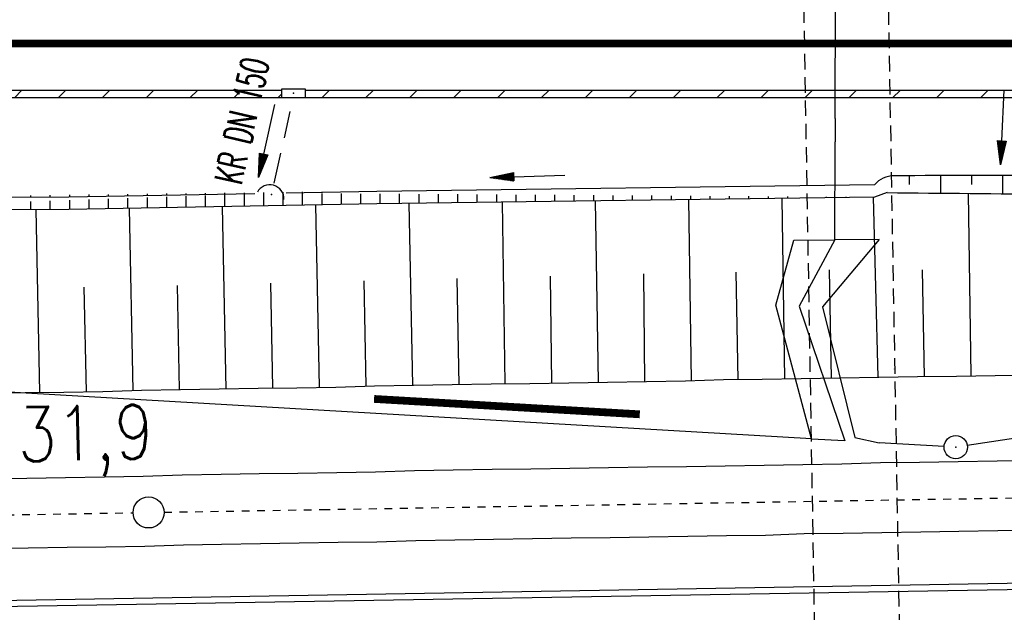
# Model space of a CAD drawing. Extents: x 0 to 1135, y 0 to 420.
# Tile 24 of 81: x 449 to 513, y 170 to 208. Entities that reach past the tile are written whole.
import ezdxf
from ezdxf.enums import TextEntityAlignment as Align

# ---------------------------------------------------------------- set-up
doc = ezdxf.new("R2010")
doc.units = 0
doc.header["$LTSCALE"] = 2
doc.header["$MEASUREMENT"] = 0
for name, pattern in [('ACAD_ISO03W100', [0.5, 0.25, -0.25]), ('ACAD_ISO10W100W', [0.5, 0.25, -0.25]), ('AUSGEZOGEN', [0]), ('GEMEINDE', [3.5, 2, -0.5, 0.5, -0.5]), ('GESTRICH-X2', [1.5, 1, -0.5]), ('GESTRICHELT', [0.75, 0.5, -0.25])]:
    doc.linetypes.add(name, pattern=pattern)
doc.layers.get('0').update_dxf_attribs({"color": 8, "linetype": 'AUSGEZOGEN'})
for name, color, linetype in [('Bahnachse', 7, 'CONTINUOUS'), ('BAUWUTOP', 250, 'GESTRICHELT'), ('BOESCHG', 8, 'AUSGEZOGEN'), ('Böschungen', 15, 'CONTINUOUS'), ('DURCHL', 200, 'GESTRICH-X2'), ('FBRTOP', 8, 'AUSGEZOGEN'), ('GEMEINGRZ', 8, 'GEMEINDE'), ('Gleisachsen', 7, 'CONTINUOUS'), ('GRABEN', 8, 'AUSGEZOGEN'), ('GRENZL', 8, 'AUSGEZOGEN'), ('GRENZL-BAB', 7, 'AUSGEZOGEN'), ('GRENZP-BAB', 7, 'AUSGEZOGEN'), ('Kabelanlagen', 15, 'CONTINUOUS'), ('KANAL', 200, 'GESTRICH-X2'), ('PFEIL', 200, 'CONTINUOUS'), ('PFEILTOP', 8, 'AUSGEZOGEN'), ('Rinne', 200, 'CONTINUOUS'), ('SCHLITZRINNE', 200, 'AUSGEZOGEN'), ('SCHSYMBOL', 200, 'AUSGEZOGEN'), ('TEXTO', 200, 'CONTINUOUS'), ('TUNNEL', 15, 'CONTINUOUS')]:
    doc.layers.add(name, color=color, linetype=linetype)
doc.styles.add('ROMANS', font='romans.shx', dxfattribs={"width": 0.8})

# ---------------------------------------------------------------- blocks, each defined once
blk = doc.blocks.new('GST')
at = {"color": 0}
blk.add_circle((0, 0), 0.75, dxfattribs=at)
blk.add_point((0, 0), dxfattribs=at)
blk = doc.blocks.new('30')
at = {"color": 0}
for p, q in [((-0.75, -0.29), (-0.75, 0.293)), ((-0.75, 0.293), (0.753, 0.293)), ((0.753, 0.293), (0.753, -0.29)), ((0.753, -0.29), (-0.75, -0.29))]:
    blk.add_line(p, q, dxfattribs=at)
blk.add_point((0, 0), dxfattribs=at)
blk = doc.blocks.new('42')
at = {"color": 0}
blk.add_arc((-0.025, -0.311), 0.91, 12.5363, 167.4637, dxfattribs=at)
blk.add_point((0, 0), dxfattribs=at)
blk = doc.blocks.new('PFEIL2')
at = {"color": 0}
for p, q in [((0.88, 0.002), (-2.401, -0.012)), ((0.881, -0.271), (0.879, 0.276)), ((0.879, 0.276), (2.429, 0.009)), ((0.911, 0.27), (0.879, 0.265)), ((0.965, 0.261), (0.879, 0.246)), ((1.019, 0.252), (0.879, 0.228)), ((1.073, 0.242), (0.879, 0.209)), ((1.127, 0.233), (0.879, 0.191)), ((1.181, 0.224), (0.879, 0.172)), ((1.235, 0.214), (0.879, 0.154)), ((1.289, 0.205), (0.879, 0.135)), ((1.343, 0.196), (0.879, 0.117)), ((1.397, 0.187), (0.879, 0.098)), ((1.451, 0.177), (0.879, 0.08)), ((1.505, 0.168), (0.879, 0.061)), ((1.559, 0.159), (0.88, 0.043)), ((1.613, 0.149), (0.88, 0.024)), ((1.668, 0.14), (0.88, 0.006)), ((1.722, 0.131), (0.88, -0.013)), ((1.776, 0.121), (0.88, -0.031)), ((1.83, 0.112), (0.88, -0.05)), ((1.884, 0.103), (0.88, -0.068)), ((1.938, 0.094), (0.88, -0.087)), ((1.992, 0.084), (0.88, -0.105)), ((2.046, 0.075), (0.88, -0.124)), ((2.1, 0.066), (0.88, -0.142)), ((2.154, 0.056), (0.88, -0.161)), ((2.208, 0.047), (0.88, -0.179)), ((2.262, 0.038), (0.881, -0.198)), ((2.316, 0.029), (0.881, -0.216)), ((2.37, 0.019), (0.881, -0.235)), ((2.424, 0.01), (0.881, -0.253)), ((2.429, 0.009), (0.881, -0.271))]:
    blk.add_line(p, q, dxfattribs=at)

msp = doc.modelspace()

# ---------------------------------------------------------------- hatches: boundary and pattern name
at = {"layer": 'Rinne'}
h = msp.add_hatch(dxfattribs=at)
h.set_pattern_fill('ANSI31', color=256, scale=10, angle=45, style=0)
edge = h.paths.add_edge_path()
edge.add_line((504.346, 196.464), (472.284, 196.03))
edge.add_line((472.284, 196.03), (452.447, 195.661))
edge.add_line((452.447, 195.661), (436.745, 195.58))
edge.add_line((436.745, 195.58), (432.138, 195.526))
edge.add_line((432.138, 195.526), (431.691, 195.55))
edge.add_line((464.413, 196.684), (452.438, 196.461))
edge.add_line((452.438, 196.461), (436.738, 196.38))
edge.add_line((436.738, 196.38), (432.155, 196.326))
edge.add_line((432.155, 196.326), (431.734, 196.349))
edge.add_line((504.335, 197.264), (472.271, 196.829))
edge.add_line((472.271, 196.829), (466.443, 196.721))
at = {"layer": 'SCHLITZRINNE'}
h = msp.add_hatch(dxfattribs=at)
h.set_pattern_fill('ANSI31', color=256, scale=16, style=0)
h.paths.add_polyline_path([(402.418, 203.325), (393.491, 203.323), (393.486, 203.122), (398.358, 202.999), (402.418, 202.991)])
h.paths.add_polyline_path([(414.94, 203.327), (413.067, 203.326), (413.067, 203.015), (414.941, 203.011)])
h.paths.add_polyline_path([(420.896, 203.328), (414.954, 203.327), (414.955, 203.011), (420.899, 203), (420.897, 203.016)])
h.paths.add_polyline_path([(423.208, 203.328), (420.912, 203.328), (420.913, 203), (423.207, 202.995)])
h.paths.add_polyline_path([(432.077, 203.329), (424.71, 203.328), (424.71, 202.993), (432.068, 202.979), (432.068, 202.882), (432.077, 202.882)])
h.paths.add_polyline_path([(436.101, 203.33), (433.58, 203.33), (433.58, 202.882), (436.101, 202.882)])
h.paths.add_polyline_path([(466.166, 203.335), (437.603, 203.33), (437.603, 202.882), (447.448, 202.882), (466.166, 202.882)])
h.paths.add_polyline_path([(499.869, 203.34), (467.669, 203.335), (467.669, 202.882), (499.877, 202.882)])
h.paths.add_polyline_path([(501.814, 203.341), (499.869, 203.34), (499.877, 202.882), (501.813, 202.882)])
h.paths.add_polyline_path([(505.342, 203.341), (501.814, 203.341), (501.813, 202.882), (505.35, 202.882)])
h.paths.add_polyline_path([(513.911, 203.343), (505.342, 203.341), (505.35, 202.882), (513.911, 202.882)])
h.paths.add_polyline_path([(580.072, 203.353), (515.414, 203.343), (515.414, 202.882), (575.521, 202.881), (580.072, 203.121)])

# ---------------------------------------------------------------- linework, layer by layer
at = {"layer": 'Bahnachse', "linetype": 'ACAD_ISO10W100W'}
for points in [[(468.772, 176.323), (526.502, 177.298)], [(458.579, 176.15), (468.772, 176.323)], [(433.434, 175.726), (456.58, 176.117)]]:
    msp.add_lwpolyline(points, dxfattribs=at)
at = {"layer": 'Bahnachse', "linetype": 'Continuous'}
msp.add_circle((457.58, 176.134), 1, dxfattribs=at)
at = {"layer": 'BAUWUTOP'}
for p, q in [((499.134, 246.19), (500.777, 150.383)), ((506.274, 150.583), (504.585, 246.161))]:
    msp.add_line(p, q, dxfattribs=at)
at = {"layer": 'BOESCHG'}
for p, q in [((506.578, 197.849), (506.579, 197.279)), ((508.578, 197.853), (508.58, 196.723)), ((510.578, 197.856), (510.579, 197.28)), ((512.578, 197.859), (512.58, 196.684)), ((505.152, 196.756), (504.346, 196.464))]:
    msp.add_line(p, q, dxfattribs=at)
at = {"layer": 'BOESCHG', "flags": 128}
msp.add_lwpolyline([(680.499, 197.4, -0.00082), (662.477, 197.72, -0.002095), (655.422, 197.886, -0.000433), (622.23, 198.836, 0.001699), (613.763, 199.057, 0.004972), (604.723, 199.172, 0.004555), (594.854, 199.11, 0.027747), (584.542, 198.378, -0.030879), (575.27, 197.777, -0.001585), (568.768, 197.779, 0.00033), (537.539, 197.866, 0.000685), (526.941, 197.874, 0.00034), (505.596, 197.846)], format="xyb", dxfattribs=at)
at = {"layer": 'BOESCHG'}
msp.add_arc((505.625, 196.126), 1.72, 90.97565, 138.59646, dxfattribs=at)
at = {"layer": 'Böschungen', "linetype": 'Continuous'}
for points in [[(510.567, 184.957), (510.382, 196.705)], [(474.591, 184.344), (474.365, 196.058)], [(480.545, 184.447), (480.366, 196.139)], [(486.55, 184.549), (486.373, 196.22)], [(492.554, 184.651), (492.381, 196.302)], [(498.558, 184.753), (498.387, 196.383)], [(504.563, 184.855), (504.278, 196.463)], [(450.572, 183.887), (450.338, 195.65)], [(456.577, 183.988), (456.343, 195.734)], [(462.581, 184.09), (462.351, 195.845)], [(468.587, 184.242), (468.357, 195.957)], [(489.551, 184.575), (489.473, 191.529)], [(495.555, 184.677), (495.427, 191.632)], [(501.56, 184.779), (501.433, 191.784)], [(507.564, 184.881), (507.434, 191.786)], [(465.584, 184.166), (465.45, 190.922)], [(471.588, 184.268), (471.456, 191.074)], [(477.592, 184.37), (477.462, 191.225)], [(483.547, 184.473), (483.467, 191.377)], [(453.574, 183.913), (453.44, 190.668)], [(459.579, 184.064), (459.445, 190.77)], [(447.12, 183.822), (449.621, 183.86), (452.123, 183.898), (454.625, 183.937), (457.128, 184.025), (459.629, 184.063), (462.131, 184.101), (464.633, 184.14), (467.135, 184.178), (469.636, 184.216), (472.139, 184.305), (474.641, 184.343), (477.143, 184.381), (479.644, 184.42), (482.146, 184.458), (484.648, 184.496), (487.149, 184.534), (489.651, 184.573), (492.153, 184.611), (494.606, 184.701), (497.108, 184.739), (499.609, 184.777), (502.111, 184.815), (504.613, 184.854), (507.114, 184.892), (509.616, 184.93), (512.118, 184.969), (514.619, 185.007)]]:
    msp.add_lwpolyline(points, dxfattribs=at)
at = {"layer": 'DURCHL'}
msp.add_line((465.665, 197.359), (466.709, 201.982), dxfattribs=at)
at = {"layer": 'FBRTOP', "const_width": 0.5}
msp.add_lwpolyline([(25, 206.373), (447.448, 206.371), (747.448, 206.371), (922.448, 206.371), (950, 206.371)], dxfattribs=at)
at = {"layer": 'GEMEINGRZ', "const_width": 0.5}
msp.add_lwpolyline([(489.218, 182.462), (472.103, 183.454)], dxfattribs=at)
at = {"layer": 'Gleisachsen', "linetype": 'Continuous'}
for points in [[(447.234, 178.317), (449.736, 178.356), (452.237, 178.394), (454.739, 178.432), (457.241, 178.47), (459.744, 178.559), (462.245, 178.597), (464.697, 178.637), (467.199, 178.675), (469.701, 178.713), (472.202, 178.751), (474.705, 178.84), (477.207, 178.878), (479.709, 178.916), (482.21, 178.955), (484.712, 178.993), (487.214, 179.031), (489.715, 179.07), (492.217, 179.108), (494.719, 179.146), (497.221, 179.184), (499.722, 179.223), (502.224, 179.261), (504.727, 179.349), (507.229, 179.388), (509.73, 179.426), (512.232, 179.464), (514.734, 179.503)], [(447.323, 173.814), (449.825, 173.852), (452.326, 173.89), (454.828, 173.929), (457.33, 173.967), (459.833, 174.055), (462.284, 174.095), (464.786, 174.133), (467.288, 174.171), (469.789, 174.21), (472.291, 174.248), (474.794, 174.336), (477.296, 174.374), (479.798, 174.413), (482.299, 174.451), (484.801, 174.489), (487.303, 174.528), (489.804, 174.566), (492.306, 174.604), (494.808, 174.643), (497.309, 174.681), (499.812, 174.769), (502.314, 174.807), (504.816, 174.846), (507.318, 174.884), (509.769, 174.924), (512.271, 174.962), (514.773, 175)]]:
    msp.add_lwpolyline(points, dxfattribs=at)
at = {"layer": 'GRABEN', "flags": 128}
msp.add_lwpolyline([(505.152, 196.756, 0.000052), (526.496, 196.551, 0.000106), (536.951, 196.453, 0.000008), (573.962, 196.118, 0.000244), (575.244, 196.107, 0.02921), (584.232, 196.559, -0.023106), (595.583, 197.27, -0.004178), (607.214, 197.363, -0.006651), (614.521, 197.263, -0.00077), (621.629, 197.06, 0.000163), (655.185, 196.061, 0.000611), (662.467, 195.856, 0.000246), (680.571, 195.376)], format="xyb", dxfattribs=at)
at = {"layer": 'GRENZL'}
for p, q in [((501.792, 193.713), (499.485, 189.446)), ((499.485, 189.446), (502.428, 180.762)), ((500.28, 180.888), (502.398, 180.764))]:
    msp.add_line(p, q, dxfattribs=at)
at = {"layer": 'GRENZL-BAB'}
for p, q in [((501.81, 201.537), (501.901, 238.809)), ((501.81, 201.537), (501.807, 200.037)), ((501.792, 193.714), (501.807, 200.037)), ((497.992, 189.505), (499.133, 193.695)), ((499.133, 193.695), (501.792, 193.713)), ((504.634, 193.733), (500.986, 189.385)), ((504.634, 193.733), (501.792, 193.714)), ((500.28, 180.888), (497.992, 189.505)), ((500.986, 189.385), (503.067, 180.964)), ((549.225, 186.319), (510.311, 180.456)), ((500.28, 180.889), (442.039, 184.266)), ((503.067, 180.964), (504.633, 180.631)), ((508.82, 180.388), (504.633, 180.631))]:
    msp.add_line(p, q, dxfattribs=at)
at = {"layer": 'Kabelanlagen', "linetype": 'Continuous'}
for p, q in [((425.869, 170.097), (539.813, 172.022)), ((425.876, 169.697), (539.82, 171.622))]:
    msp.add_line(p, q, dxfattribs=at)
at = {"layer": 'KANAL'}
msp.add_line((465.665, 197.358), (466.709, 201.981), dxfattribs=at)
at = {"layer": 'Rinne'}
for points in [[(504.335, 197.264), (472.271, 196.829), (466.443, 196.721)], [(464.413, 196.684), (452.438, 196.461), (436.738, 196.38), (432.155, 196.326), (431.734, 196.349)], [(504.346, 196.464), (472.284, 196.03), (452.447, 195.661), (436.745, 195.58), (432.138, 195.526), (431.691, 195.55)]]:
    msp.add_lwpolyline(points, dxfattribs=at)
at = {"layer": 'SCHLITZRINNE'}
for points in [[(466.166, 203.335), (437.603, 203.33)], [(513.911, 203.343), (467.669, 203.335)], [(432.068, 202.882), (447.448, 202.882), (575.521, 202.881)]]:
    msp.add_lwpolyline(points, dxfattribs=at)
at = {"layer": 'TUNNEL', "linetype": 'ACAD_ISO03W100'}
for p, q in [((505.615, 185.369), (505.614, 185.399)), ((504.749, 176.93), (504.749, 176.905))]:
    msp.add_line(p, q, dxfattribs=at)

# ---------------------------------------------------------------- block references
at = {"layer": 'GRENZP-BAB'}
msp.add_blockref('GST', (509.569, 180.344), dxfattribs=at)
at = {"layer": 'PFEIL'}
for p, rotation in [((512.578, 200.972), 266.9964673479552), ((465.19, 200.103), 257.1481673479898)]:
    msp.add_blockref('PFEIL2', p, dxfattribs=dict(at, rotation=rotation))
at = {"layer": 'PFEILTOP', "rotation": 181.6646838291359}
msp.add_blockref('PFEIL2', (481.981, 197.808), dxfattribs=at)
at = {"layer": 'SCHSYMBOL'}
for name, p, rotation in [('30', (466.916, 203.165), 359.9999956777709), ('42', (465.496, 196.643), 344.6868737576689)]:
    msp.add_blockref(name, p, dxfattribs=dict(at, rotation=rotation))

# ---------------------------------------------------------------- texts
at = {"layer": 'Bahnachse', "linetype": 'Continuous', "style": 'ROMANS', "oblique": 360, "width": 0.8334}
msp.add_text('31,9', height=3.5, rotation=1.36649, dxfattribs=at).set_placement((449.185, 179.406))
at = {"layer": 'TEXTO', "style": 'ROMANS', "width": 0.6}
msp.add_text('KR DN 150', height=1.8, rotation=77.14817, dxfattribs=at).set_placement((464.468, 201.193), align=Align.CENTER)

doc.saveas('drawing.dxf')
